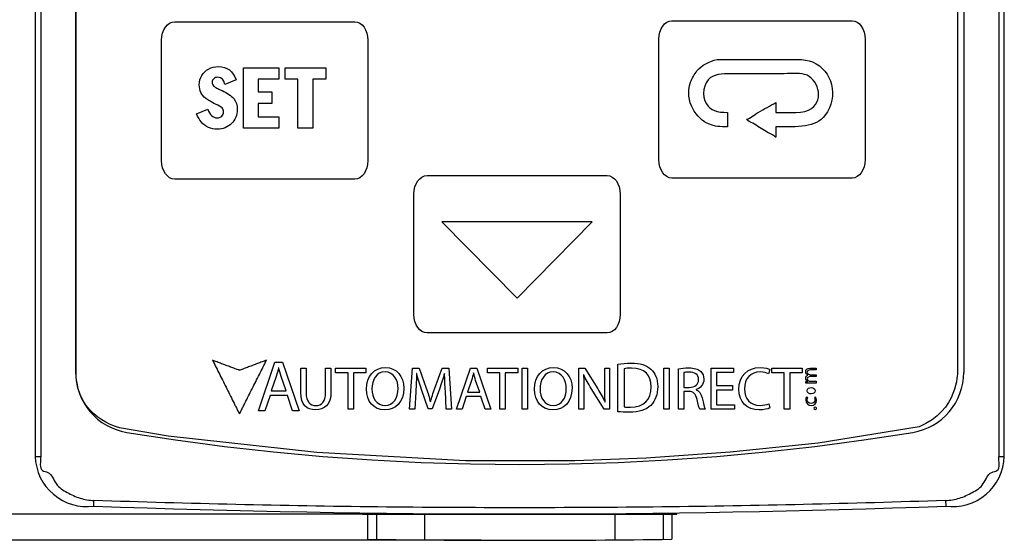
# Model space of a CAD drawing. Header units: inches. Extents: x 513.5 to 524.3, y 504.6 to 513.6.
# Tile 2 of 16: x 514.6 to 516.5, y 504.6 to 505.6. Entities that reach past the tile are written whole.
import ezdxf

# ---------------------------------------------------------------- set-up
doc = ezdxf.new("R2010")
doc.units = ezdxf.units.IN
doc.header["$LTSCALE"] = 8
doc.header["$MEASUREMENT"] = 0
doc.layers.add('Dimensions', color=140, linetype='Continuous')
doc.layers.add('layer 1', color=7, linetype='Continuous')
doc.dimstyles.get("Standard").update_dxf_attribs({"dimtxt": 0.1, "dimasz": 0.1, "dimexe": 0.1, "dimexo": 0.1, "dimgap": 0.05, "dimtad": 0, "dimtih": 1, "dimtoh": 1, "dimzin": 0, "dimdsep": 46, "dimtxsty": 'Standard', "dimcen": 0, "dimclrd": 256, "dimclre": 256, "dimclrt": 256, "dimadec": 0, "dimazin": 0, "dimtfac": 1, "dimtofl": 0, "dimtmove": 0, "dimatfit": 3, "dimfxl": 0, "dimtolj": 1, "dimtzin": 0, "dimarcsym": 0})

# ---------------------------------------------------------------- blocks, each defined once
blk = doc.blocks.new('*D2')
at = {"layer": 'DEFPOINTS', "color": 0}
for p in [(515.5699, 508.4535), (513.6497, 504.5859), (515.5699, 504.5859)]:
    blk.add_point(p, dxfattribs=at)
at = {"layer": 'Dimensions', "lineweight": -2}
for p, q in [((515.4699, 508.4535), (513.5497, 508.4535)), ((513.6497, 508.3535), (513.6497, 506.703)), ((513.6497, 504.6859), (513.6497, 506.3364)), ((515.4699, 504.5859), (513.5497, 504.5859))]:
    blk.add_line(p, q, dxfattribs=at)
at = {"layer": 'Dimensions'}
for points in [[(513.6331, 508.3535), (513.6664, 508.3535), (513.6497, 508.4535)], [(513.6331, 504.6859), (513.6664, 504.6859), (513.6497, 504.5859)]]:
    blk.add_solid(points, dxfattribs=at)
at = {"layer": 'Dimensions', "insert": (513.6497, 506.5197), "char_height": 0.1, "attachment_point": 5}
blk.add_mtext('\\A1;3.87\\P [98.2]', dxfattribs=at)
blk = doc.blocks.new('*D13')
at = {"layer": 'DEFPOINTS', "color": 0}
for p in [(515.5699, 508.4063), (514.2801, 504.6366), (515.5699, 504.6366)]:
    blk.add_point(p, dxfattribs=at)
at = {"layer": 'Dimensions', "lineweight": -2}
for p, q in [((515.4699, 508.4063), (514.1801, 508.4063)), ((514.2801, 508.3063), (514.2801, 506.7215)), ((514.2801, 504.7366), (514.2801, 506.3215)), ((515.4699, 504.6366), (514.1801, 504.6366))]:
    blk.add_line(p, q, dxfattribs=at)
at = {"layer": 'Dimensions'}
for points in [[(514.2634, 508.3063), (514.2968, 508.3063), (514.2801, 508.4063)], [(514.2634, 504.7366), (514.2968, 504.7366), (514.2801, 504.6366)]]:
    blk.add_solid(points, dxfattribs=at)
at = {"layer": 'Dimensions', "char_height": 0.1, "attachment_point": 5}
for s, insert in [('\\A1;3.77', (514.2801, 506.6215)), ('\\A1;[95.8]', (514.2801, 506.4215))]:
    blk.add_mtext(s, dxfattribs=dict(at, insert=insert))

msp = doc.modelspace()

# ---------------------------------------------------------------- linework, layer by layer
at = {"color": 7, "linetype": 'Continuous'}
for p, q in [((514.6003, 508.2901), (514.6003, 504.7492)), ((514.6111, 508.2901), (514.6111, 504.7492)), ((516.4794, 508.2901), (516.4794, 504.7492)), ((516.4902, 504.7492), (516.4902, 508.2901)), ((514.6794, 508.126), (514.6794, 504.9134)), ((516.4111, 508.126), (516.4111, 504.9134)), ((514.6003, 504.7492), (514.6111, 504.7492)), ((516.4794, 504.7492), (516.4902, 504.7492)), ((514.7146, 504.6525), (514.715, 504.6636)), ((516.3756, 504.6636), (516.376, 504.6525)), ((515.2389, 504.6394), (515.2389, 504.6366)), ((515.2389, 504.6366), (515.8517, 504.6366)), ((515.2487, 504.6366), (515.2487, 504.5878)), ((515.2658, 504.6366), (515.2658, 504.5876)), ((515.3595, 504.6366), (515.3595, 504.5867)), ((515.731, 504.6366), (515.731, 504.5867)), ((515.8248, 504.6366), (515.8248, 504.5876)), ((515.8418, 504.6366), (515.8418, 504.5878)), ((515.8517, 504.6366), (515.8517, 504.6394))]:
    msp.add_line(p, q, dxfattribs=at)
for centre, radius, start, end in [((514.798, 504.9134), 0.1186, 180, 260.7038), ((516.2925, 504.9134), 0.1186, 279.2962, 0), ((515.5453, 509.4785), 4.7445, 260.7038, 279.2962), ((514.7012, 504.7526), 0.1009, 181.8951, 277.6207), ((516.3894, 504.7526), 0.1009, 262.3793, 358.1049), ((515.5453, 527.2313), 22.594, 267.89299, 272.10701), ((515.5453, 527.1714), 22.5855, 269.24773, 270.75227)]:
    msp.add_arc(centre, radius, start, end, dxfattribs=at)
for points, start_tangent, end_tangent in [([(514.6111, 504.7492), (514.6146, 504.722), (514.6249, 504.7184), (514.6413, 504.6964), (514.6627, 504.6792), (514.6878, 504.6681), (514.715, 504.6636)], (0, -1), (0.999415, -0.034199)), ([(516.3756, 504.6636), (516.4027, 504.6681), (516.4278, 504.6792), (516.4493, 504.6964), (516.4657, 504.7184), (516.4759, 504.722), (516.4794, 504.7492)], (0.999415, 0.034199), (0, 1)), ([(516.3756, 504.6636), (515.8222, 504.651), (515.2684, 504.651), (514.715, 504.6636)], (-0.999415, -0.034199), (-0.999415, 0.034199))]:
    msp.add_spline(points, degree=3, dxfattribs=dict(at, start_tangent=start_tangent, end_tangent=end_tangent))
at = {"layer": 'layer 1', "color": 7}
for points in [[(514.6794, 504.9134), (514.6794, 504.9134), (514.6804, 508.1292), (514.6804, 508.1292)], [(516.3988, 507.8251), (516.3988, 507.8251), (516.3988, 504.9134), (516.3988, 504.9134)], [(514.8469, 505.5612), (514.8469, 505.5811), (514.8583, 505.5973), (514.8724, 505.5973)], [(514.8724, 505.5973), (514.8724, 505.5973), (515.2236, 505.5973), (515.2236, 505.5973)], [(515.2236, 505.5973), (515.2377, 505.5973), (515.2491, 505.5811), (515.2491, 505.5612)], [(515.8166, 505.5632), (515.8166, 505.5831), (515.828, 505.5993), (515.8421, 505.5993)], [(515.8421, 505.5993), (515.8421, 505.5993), (516.1933, 505.5993), (516.1933, 505.5993)], [(516.1933, 505.5993), (516.2074, 505.5993), (516.2188, 505.5831), (516.2188, 505.5632)], [(514.8469, 505.3264), (514.8469, 505.3264), (514.8469, 505.5612), (514.8469, 505.5612)], [(515.2491, 505.5612), (515.2491, 505.5612), (515.2491, 505.3264), (515.2491, 505.3264)], [(515.8166, 505.3284), (515.8166, 505.3284), (515.8166, 505.5632), (515.8166, 505.5632)], [(516.2188, 505.5632), (516.2188, 505.5632), (516.2188, 505.3284), (516.2188, 505.3284)], [(515.8909, 505.5015), (515.8989, 505.5123), (515.9154, 505.52), (515.9304, 505.5236)], [(516.1164, 505.5188), (516.1546, 505.5026), (516.1683, 505.4521), (516.1405, 505.4147)], [(514.9252, 505.4924), (514.9285, 505.4979), (514.9329, 505.5021), (514.9386, 505.5051)], [(515.0063, 505.3899), (515.0063, 505.3899), (515.0063, 505.5076), (515.0063, 505.5076)], [(515.0063, 505.5076), (515.0063, 505.5076), (515.0758, 505.5076), (515.0758, 505.5076)], [(515.0758, 505.5076), (515.0758, 505.5076), (515.0758, 505.4853), (515.0758, 505.4853)], [(515.0877, 505.4853), (515.0877, 505.4853), (515.0877, 505.5076), (515.0877, 505.5076)], [(515.0877, 505.5076), (515.0877, 505.5076), (515.1669, 505.5076), (515.1669, 505.5076)], [(515.1669, 505.5076), (515.1669, 505.5076), (515.1669, 505.4853), (515.1669, 505.4853)], [(515.8784, 505.4793), (515.8809, 505.487), (515.8862, 505.4952), (515.8909, 505.5015)], [(514.9925, 505.4837), (514.9925, 505.4837), (514.9704, 505.4749), (514.9704, 505.4749)], [(515.0758, 505.4853), (515.0758, 505.4853), (515.035, 505.4853), (515.035, 505.4853)], [(515.035, 505.4853), (515.035, 505.4853), (515.035, 505.4609), (515.035, 505.4609)], [(515.1127, 505.4853), (515.1127, 505.4853), (515.0877, 505.4853), (515.0877, 505.4853)], [(515.1127, 505.3899), (515.1127, 505.3899), (515.1127, 505.4853), (515.1127, 505.4853)], [(515.1669, 505.4853), (515.1669, 505.4853), (515.1415, 505.4853), (515.1415, 505.4853)], [(515.1415, 505.4853), (515.1415, 505.4853), (515.1415, 505.3899), (515.1415, 505.3899)], [(515.9169, 505.488), (515.9044, 505.4788), (515.8986, 505.4526), (515.9092, 505.4369)], [(516.1144, 505.4282), (516.1396, 505.4465), (516.1267, 505.4869), (516.1009, 505.4947)], [(514.9484, 505.4724), (514.9503, 505.4705), (514.9523, 505.469), (514.9544, 505.4679)], [(514.9544, 505.4679), (514.9565, 505.4668), (514.9599, 505.4652), (514.9647, 505.4631)], [(514.9647, 505.4631), (514.9752, 505.4585), (514.9828, 505.4532), (514.9875, 505.4474)], [(515.035, 505.4609), (515.035, 505.4609), (515.0621, 505.4609), (515.0621, 505.4609)], [(515.0621, 505.4609), (515.0621, 505.4609), (515.0621, 505.4378), (515.0621, 505.4378)], [(515.915, 505.3974), (515.8902, 505.4079), (515.8656, 505.4412), (515.8784, 505.4793)], [(514.9333, 505.4476), (514.9288, 505.4512), (514.9255, 505.4551), (514.9235, 505.4594)], [(514.9519, 505.4368), (514.9441, 505.4404), (514.9379, 505.444), (514.9333, 505.4476)], [(514.9151, 505.418), (514.9151, 505.418), (514.9368, 505.4268), (514.9368, 505.4268)], [(514.9648, 505.4293), (514.9628, 505.4312), (514.9585, 505.4337), (514.9519, 505.4368)], [(515.0621, 505.4378), (515.0621, 505.4378), (515.035, 505.4378), (515.035, 505.4378)], [(515.035, 505.4378), (515.035, 505.4378), (515.035, 505.4121), (515.035, 505.4121)], [(515.9092, 505.4369), (515.9172, 505.4249), (515.93, 505.4202), (515.9506, 505.4205)], [(516.0104, 505.4205), (516.0219, 505.4276), (516.0337, 505.433), (516.045, 505.4398)], [(516.045, 505.4398), (516.045, 505.4333), (516.045, 505.4269), (516.045, 505.4205)], [(516.045, 505.4205), (516.0701, 505.4201), (516.1002, 505.4178), (516.1144, 505.4282)], [(514.9245, 505.4016), (514.9205, 505.4061), (514.9174, 505.4116), (514.9151, 505.418)], [(514.9916, 505.4109), (514.9896, 505.4062), (514.9869, 505.4021), (514.9833, 505.3987)], [(515.035, 505.4121), (515.035, 505.4121), (515.0758, 505.4121), (515.0758, 505.4121)], [(515.0758, 505.4121), (515.0758, 505.4121), (515.0758, 505.3899), (515.0758, 505.3899)], [(515.9506, 505.4205), (515.9506, 505.4112), (515.9506, 505.4019), (515.9506, 505.3925)], [(515.9872, 505.407), (515.9959, 505.4092), (516.0034, 505.4162), (516.0104, 505.4205)], [(515.9998, 505.3993), (515.9951, 505.4021), (515.9903, 505.4027), (515.9872, 505.407)], [(516.1405, 505.4147), (516.1223, 505.3903), (516.0877, 505.3921), (516.045, 505.3925)], [(514.9383, 505.3912), (514.9331, 505.3936), (514.9284, 505.397), (514.9245, 505.4016)], [(514.9833, 505.3987), (514.9797, 505.3952), (514.9756, 505.3925), (514.9708, 505.3906)], [(515.0758, 505.3899), (515.0758, 505.3899), (515.0063, 505.3899), (515.0063, 505.3899)], [(515.1415, 505.3899), (515.1415, 505.3899), (515.1127, 505.3899), (515.1127, 505.3899)], [(515.9506, 505.3925), (515.9365, 505.3924), (515.9249, 505.3931), (515.915, 505.3974)], [(516.0258, 505.3829), (516.0174, 505.388), (516.0082, 505.3941), (515.9998, 505.3993)], [(516.045, 505.3925), (516.045, 505.3858), (516.045, 505.379), (516.045, 505.3723)], [(516.0441, 505.3723), (516.0397, 505.3775), (516.0318, 505.3792), (516.0258, 505.3829)], [(516.045, 505.3723), (516.0447, 505.3723), (516.0444, 505.3723), (516.0441, 505.3723)], [(514.8724, 505.2903), (514.8583, 505.2903), (514.8469, 505.3065), (514.8469, 505.3264)], [(515.2491, 505.3264), (515.2491, 505.3065), (515.2377, 505.2903), (515.2236, 505.2903)], [(515.8421, 505.2923), (515.828, 505.2923), (515.8166, 505.3085), (515.8166, 505.3284)], [(516.2188, 505.3284), (516.2188, 505.3085), (516.2074, 505.2923), (516.1933, 505.2923)], [(515.2236, 505.2903), (515.2236, 505.2903), (514.8724, 505.2903), (514.8724, 505.2903)], [(515.3389, 505.2612), (515.3389, 505.2811), (515.3504, 505.2973), (515.3645, 505.2973)], [(515.3645, 505.2973), (515.3645, 505.2973), (515.7157, 505.2973), (515.7157, 505.2973)], [(515.7157, 505.2973), (515.7298, 505.2973), (515.7412, 505.2811), (515.7412, 505.2612)], [(516.1933, 505.2923), (516.1933, 505.2923), (515.8421, 505.2923), (515.8421, 505.2923)], [(515.3389, 505.0265), (515.3389, 505.0265), (515.3389, 505.2612), (515.3389, 505.2612)], [(515.7412, 505.2612), (515.7412, 505.2612), (515.7412, 505.0265), (515.7412, 505.0265)], [(515.6867, 505.2071), (515.6867, 505.2071), (515.3934, 505.2071), (515.3934, 505.2071)], [(515.3934, 505.2071), (515.3934, 505.2071), (515.5401, 505.058), (515.5401, 505.058)], [(515.5401, 505.058), (515.5401, 505.058), (515.6867, 505.2071), (515.6867, 505.2071)], [(515.3645, 504.9904), (515.3504, 504.9904), (515.3389, 505.0065), (515.3389, 505.0265)], [(515.7412, 505.0265), (515.7412, 505.0065), (515.7298, 504.9904), (515.7157, 504.9904)], [(515.7157, 504.9904), (515.7157, 504.9904), (515.3645, 504.9904), (515.3645, 504.9904)], [(514.9551, 504.9337), (514.9522, 504.9347), (514.9493, 504.9359), (514.9463, 504.937)], [(514.9463, 504.937), (514.9487, 504.9323), (514.951, 504.9277), (514.9533, 504.923)], [(514.9639, 504.9304), (514.961, 504.9315), (514.958, 504.9326), (514.9551, 504.9337)], [(514.9726, 504.9271), (514.9697, 504.9282), (514.9668, 504.9293), (514.9639, 504.9304)], [(514.9814, 504.9238), (514.9785, 504.9249), (514.9756, 504.926), (514.9726, 504.9271)], [(514.9901, 504.9205), (514.9872, 504.9217), (514.9843, 504.9227), (514.9814, 504.9238)], [(515.0164, 504.924), (515.0135, 504.923), (515.0106, 504.9218), (515.0077, 504.9207)], [(515.0252, 504.9273), (515.0223, 504.9262), (515.0193, 504.9251), (515.0164, 504.924)], [(515.0339, 504.9306), (515.031, 504.9295), (515.0281, 504.9284), (515.0252, 504.9273)], [(515.0427, 504.9339), (515.0398, 504.9328), (515.0369, 504.9318), (515.0339, 504.9306)], [(515.0356, 504.8381), (515.0356, 504.8381), (515.068, 504.9335), (515.068, 504.9335)], [(515.0375, 504.9093), (515.0398, 504.9139), (515.0421, 504.9186), (515.0444, 504.9232)], [(515.0515, 504.9372), (515.0486, 504.9361), (515.0456, 504.935), (515.0427, 504.9339)], [(515.0444, 504.9232), (515.0468, 504.9279), (515.0492, 504.9325), (515.0515, 504.9372)], [(515.068, 504.9335), (515.068, 504.9335), (515.0829, 504.9335), (515.0829, 504.9335)], [(515.0829, 504.9335), (515.0829, 504.9335), (515.1154, 504.8381), (515.1154, 504.8381)], [(515.7368, 504.8367), (515.7368, 504.8367), (515.7368, 504.9295), (515.7368, 504.9295)], [(514.7647, 504.8054), (514.7647, 504.8054), (514.6813, 504.8244), (514.6794, 504.9134)], [(514.9533, 504.923), (514.9556, 504.9184), (514.958, 504.9137), (514.9603, 504.909)], [(514.9603, 504.909), (514.9626, 504.9044), (514.9649, 504.8997), (514.9673, 504.8951)], [(514.9987, 504.9174), (514.9958, 504.9184), (514.993, 504.9195), (514.9901, 504.9205)], [(514.9989, 504.9175), (514.9988, 504.9174), (514.9988, 504.9174), (514.9987, 504.9174)], [(515.0077, 504.9207), (515.0047, 504.9197), (515.0018, 504.9185), (514.9989, 504.9175)], [(515.0304, 504.8953), (515.0327, 504.9), (515.0351, 504.9046), (515.0375, 504.9093)], [(515.0702, 504.9053), (515.0702, 504.9053), (515.0608, 504.8777), (515.0608, 504.8777)], [(515.0749, 504.9226), (515.0736, 504.9171), (515.072, 504.9111), (515.0702, 504.9053)], [(515.0753, 504.9226), (515.0753, 504.9226), (515.0749, 504.9226), (515.0749, 504.9226)], [(515.0801, 504.9052), (515.0781, 504.9114), (515.0767, 504.9171), (515.0753, 504.9226)], [(515.0896, 504.8777), (515.0896, 504.8777), (515.0801, 504.9052), (515.0801, 504.9052)], [(515.1182, 504.8744), (515.1182, 504.8744), (515.1182, 504.9215), (515.1182, 504.9215)], [(515.1182, 504.9215), (515.1182, 504.9215), (515.1287, 504.9215), (515.1287, 504.9215)], [(515.1287, 504.9215), (515.1287, 504.9215), (515.1287, 504.8741), (515.1287, 504.8741)], [(515.1668, 504.8741), (515.1668, 504.8741), (515.1668, 504.9215), (515.1668, 504.9215)], [(515.1668, 504.9215), (515.1668, 504.9215), (515.1772, 504.9215), (515.1772, 504.9215)], [(515.1772, 504.9215), (515.1772, 504.9215), (515.1772, 504.8748), (515.1772, 504.8748)], [(515.186, 504.9127), (515.186, 504.9127), (515.186, 504.9215), (515.186, 504.9215)], [(515.186, 504.9215), (515.186, 504.9215), (515.2452, 504.9215), (515.2452, 504.9215)], [(515.2104, 504.9127), (515.2104, 504.9127), (515.186, 504.9127), (515.186, 504.9127)], [(515.2104, 504.8415), (515.2104, 504.8415), (515.2104, 504.9127), (515.2104, 504.9127)], [(515.2452, 504.9127), (515.2452, 504.9127), (515.2208, 504.9127), (515.2208, 504.9127)], [(515.2208, 504.9127), (515.2208, 504.9127), (515.2208, 504.8415), (515.2208, 504.8415)], [(515.2452, 504.9215), (515.2452, 504.9215), (515.2452, 504.9127), (515.2452, 504.9127)], [(515.3305, 504.8415), (515.3305, 504.8415), (515.3361, 504.9215), (515.3361, 504.9215)], [(515.3361, 504.9215), (515.3361, 504.9215), (515.3493, 504.9215), (515.3493, 504.9215)], [(515.3441, 504.9112), (515.3439, 504.9012), (515.3433, 504.8879), (515.3425, 504.8758)], [(515.3443, 504.9112), (515.3443, 504.9112), (515.3441, 504.9112), (515.3441, 504.9112)], [(515.3535, 504.8801), (515.3497, 504.8915), (515.3466, 504.9017), (515.3443, 504.9112)], [(515.3493, 504.9215), (515.3493, 504.9215), (515.363, 504.8828), (515.363, 504.8828)], [(515.3798, 504.8828), (515.3798, 504.8828), (515.3941, 504.9215), (515.3941, 504.9215)], [(515.3986, 504.9112), (515.3957, 504.9019), (515.3925, 504.8918), (515.3885, 504.8808)], [(515.3941, 504.9215), (515.3941, 504.9215), (515.4072, 504.9215), (515.4072, 504.9215)], [(515.3988, 504.9112), (515.3988, 504.9112), (515.3986, 504.9112), (515.3986, 504.9112)], [(515.4002, 504.8767), (515.3995, 504.8878), (515.3988, 504.9014), (515.3988, 504.9112)], [(515.4072, 504.9215), (515.4072, 504.9215), (515.4122, 504.8415), (515.4122, 504.8415)], [(515.4221, 504.8415), (515.4221, 504.8415), (515.4492, 504.9215), (515.4492, 504.9215)], [(515.4492, 504.9215), (515.4492, 504.9215), (515.4617, 504.9215), (515.4617, 504.9215)], [(515.455, 504.9124), (515.4539, 504.9078), (515.4526, 504.9028), (515.4511, 504.8979)], [(515.4553, 504.9124), (515.4553, 504.9124), (515.455, 504.9124), (515.455, 504.9124)], [(515.4593, 504.8978), (515.4577, 504.903), (515.4565, 504.9078), (515.4553, 504.9124)], [(515.4617, 504.9215), (515.4617, 504.9215), (515.489, 504.8415), (515.489, 504.8415)], [(515.4823, 504.9127), (515.4823, 504.9127), (515.4823, 504.9215), (515.4823, 504.9215)], [(515.4823, 504.9215), (515.4823, 504.9215), (515.5415, 504.9215), (515.5415, 504.9215)], [(515.5066, 504.9127), (515.5066, 504.9127), (515.4823, 504.9127), (515.4823, 504.9127)], [(515.5066, 504.8415), (515.5066, 504.8415), (515.5066, 504.9127), (515.5066, 504.9127)], [(515.5415, 504.9127), (515.5415, 504.9127), (515.517, 504.9127), (515.517, 504.9127)], [(515.517, 504.9127), (515.517, 504.9127), (515.517, 504.8415), (515.517, 504.8415)], [(515.5415, 504.9215), (515.5415, 504.9215), (515.5415, 504.9127), (515.5415, 504.9127)], [(515.5503, 504.8415), (515.5503, 504.8415), (515.5503, 504.9215), (515.5503, 504.9215)], [(515.5503, 504.9215), (515.5503, 504.9215), (515.5607, 504.9215), (515.5607, 504.9215)], [(515.5607, 504.9215), (515.5607, 504.9215), (515.5607, 504.8415), (515.5607, 504.8415)], [(515.6605, 504.8415), (515.6605, 504.8415), (515.6605, 504.9215), (515.6605, 504.9215)], [(515.6605, 504.9215), (515.6605, 504.9215), (515.672, 504.9215), (515.672, 504.9215)], [(515.67, 504.9088), (515.67, 504.9088), (515.6696, 504.9087), (515.6696, 504.9087)], [(515.6696, 504.9087), (515.6702, 504.8986), (515.6703, 504.889), (515.6703, 504.8757)], [(515.6848, 504.8821), (515.6792, 504.891), (515.6738, 504.9002), (515.67, 504.9088)], [(515.672, 504.9215), (515.672, 504.9215), (515.6975, 504.8811), (515.6975, 504.8811)], [(515.7109, 504.8879), (515.7109, 504.8879), (515.7109, 504.9215), (515.7109, 504.9215)], [(515.7109, 504.9215), (515.7109, 504.9215), (515.7206, 504.9215), (515.7206, 504.9215)], [(515.7206, 504.9215), (515.7206, 504.9215), (515.7206, 504.8415), (515.7206, 504.8415)], [(515.7491, 504.9205), (515.7491, 504.9205), (515.7491, 504.8459), (515.7491, 504.8459)], [(515.8265, 504.8415), (515.8265, 504.8415), (515.8265, 504.9215), (515.8265, 504.9215)], [(515.8265, 504.9215), (515.8265, 504.9215), (515.8369, 504.9215), (515.8369, 504.9215)], [(515.8369, 504.9215), (515.8369, 504.9215), (515.8369, 504.8415), (515.8369, 504.8415)], [(515.8549, 504.8415), (515.8549, 504.8415), (515.8549, 504.9203), (515.8549, 504.9203)], [(515.8653, 504.9131), (515.8653, 504.9131), (515.8653, 504.884), (515.8653, 504.884)], [(515.9187, 504.8415), (515.9187, 504.8415), (515.9187, 504.9215), (515.9187, 504.9215)], [(515.9187, 504.9215), (515.9187, 504.9215), (515.962, 504.9215), (515.962, 504.9215)], [(515.962, 504.9129), (515.962, 504.9129), (515.9291, 504.9129), (515.9291, 504.9129)], [(515.9291, 504.9129), (515.9291, 504.9129), (515.9291, 504.8876), (515.9291, 504.8876)], [(515.962, 504.9215), (515.962, 504.9215), (515.962, 504.9129), (515.962, 504.9129)], [(516.0333, 504.9193), (516.0333, 504.9193), (516.0306, 504.9108), (516.0306, 504.9108)], [(516.0369, 504.9127), (516.0369, 504.9127), (516.0369, 504.9215), (516.0369, 504.9215)], [(516.0369, 504.9215), (516.0369, 504.9215), (516.0962, 504.9215), (516.0962, 504.9215)], [(516.0612, 504.9127), (516.0612, 504.9127), (516.0369, 504.9127), (516.0369, 504.9127)], [(516.0612, 504.8415), (516.0612, 504.8415), (516.0612, 504.9127), (516.0612, 504.9127)], [(516.0962, 504.9127), (516.0962, 504.9127), (516.0717, 504.9127), (516.0717, 504.9127)], [(516.0717, 504.9127), (516.0717, 504.9127), (516.0717, 504.8415), (516.0717, 504.8415)], [(516.0962, 504.9215), (516.0962, 504.9215), (516.0962, 504.9127), (516.0962, 504.9127)], [(516.1071, 504.9082), (516.106, 504.9088), (516.1051, 504.9097), (516.1045, 504.9105)], [(516.1071, 504.9081), (516.1071, 504.9081), (516.1071, 504.9082), (516.1071, 504.9082)], [(516.1094, 504.9092), (516.1099, 504.909), (516.1106, 504.9089), (516.1112, 504.9089)], [(516.1112, 504.9089), (516.1112, 504.9089), (516.1235, 504.9089), (516.1235, 504.9089)], [(516.1235, 504.9053), (516.1235, 504.9053), (516.1116, 504.9053), (516.1116, 504.9053)], [(516.1118, 504.9218), (516.1118, 504.9218), (516.1235, 504.9218), (516.1235, 504.9218)], [(516.1235, 504.9181), (516.1235, 504.9181), (516.1122, 504.9181), (516.1122, 504.9181)], [(516.1235, 504.9218), (516.1235, 504.9218), (516.1235, 504.9181), (516.1235, 504.9181)], [(516.1235, 504.9089), (516.1235, 504.9089), (516.1235, 504.9053), (516.1235, 504.9053)], [(516.3988, 504.9134), (516.3988, 504.9134), (516.4007, 504.8386), (516.324, 504.8073)], [(514.9673, 504.8951), (514.9696, 504.8905), (514.9719, 504.8858), (514.9742, 504.8812)], [(515.0234, 504.8814), (515.0257, 504.8861), (515.028, 504.8907), (515.0304, 504.8953)], [(515.4511, 504.8979), (515.4511, 504.8979), (515.4432, 504.8748), (515.4432, 504.8748)], [(515.4673, 504.8748), (515.4673, 504.8748), (515.4593, 504.8978), (515.4593, 504.8978)], [(515.7121, 504.8552), (515.7111, 504.8658), (515.7109, 504.8756), (515.7109, 504.8879)], [(515.7614, 504.8453), (515.7874, 504.8452), (515.8015, 504.8599), (515.8015, 504.8854)], [(515.9291, 504.8876), (515.9291, 504.8876), (515.9601, 504.8876), (515.9601, 504.8876)], [(515.9601, 504.8876), (515.9601, 504.8876), (515.9601, 504.879), (515.9601, 504.879)], [(516.1035, 504.8955), (516.1035, 504.8955), (516.1068, 504.8957), (516.1068, 504.8957)], [(516.1035, 504.8923), (516.1035, 504.8923), (516.1035, 504.8955), (516.1035, 504.8955)], [(516.109, 504.8924), (516.1068, 504.8924), (516.1052, 504.8924), (516.1035, 504.8923)], [(516.1068, 504.8957), (516.1068, 504.8957), (516.1068, 504.8958), (516.1068, 504.8958)], [(516.1235, 504.8924), (516.1235, 504.8924), (516.109, 504.8924), (516.109, 504.8924)], [(516.1097, 504.8964), (516.1103, 504.8962), (516.1109, 504.8961), (516.1115, 504.8961)], [(516.1115, 504.8961), (516.1115, 504.8961), (516.1235, 504.8961), (516.1235, 504.8961)], [(516.1235, 504.8961), (516.1235, 504.8961), (516.1235, 504.8924), (516.1235, 504.8924)], [(514.9742, 504.8812), (514.9766, 504.8765), (514.9789, 504.8718), (514.9812, 504.8672)], [(514.9812, 504.8672), (514.9836, 504.8625), (514.9859, 504.8579), (514.9882, 504.8532)], [(515.0094, 504.8535), (515.0117, 504.8581), (515.014, 504.8628), (515.0164, 504.8675)], [(515.0164, 504.8675), (515.0187, 504.8721), (515.0211, 504.8767), (515.0234, 504.8814)], [(515.0583, 504.8681), (515.0583, 504.8681), (515.0484, 504.8381), (515.0484, 504.8381)], [(515.0921, 504.8681), (515.0921, 504.8681), (515.0583, 504.8681), (515.0583, 504.8681)], [(515.0608, 504.8777), (515.0608, 504.8777), (515.0896, 504.8777), (515.0896, 504.8777)], [(515.1023, 504.8381), (515.1023, 504.8381), (515.0921, 504.8681), (515.0921, 504.8681)], [(515.3425, 504.8758), (515.3425, 504.8758), (515.3404, 504.8415), (515.3404, 504.8415)], [(515.3665, 504.842), (515.3665, 504.842), (515.3535, 504.8801), (515.3535, 504.8801)], [(515.363, 504.8828), (515.3663, 504.873), (515.3689, 504.8642), (515.371, 504.8559)], [(515.3713, 504.8559), (515.3734, 504.864), (515.3763, 504.8728), (515.3798, 504.8828)], [(515.3885, 504.8808), (515.3885, 504.8808), (515.3744, 504.842), (515.3744, 504.842)], [(515.402, 504.8415), (515.402, 504.8415), (515.4002, 504.8767), (515.4002, 504.8767)], [(515.4411, 504.8667), (515.4411, 504.8667), (515.4328, 504.8415), (515.4328, 504.8415)], [(515.4695, 504.8667), (515.4695, 504.8667), (515.4411, 504.8667), (515.4411, 504.8667)], [(515.4432, 504.8748), (515.4432, 504.8748), (515.4673, 504.8748), (515.4673, 504.8748)], [(515.478, 504.8415), (515.478, 504.8415), (515.4695, 504.8667), (515.4695, 504.8667)], [(515.6703, 504.8757), (515.6703, 504.8757), (515.6703, 504.8415), (515.6703, 504.8415)], [(515.7102, 504.8415), (515.7102, 504.8415), (515.6848, 504.8821), (515.6848, 504.8821)], [(515.6975, 504.8811), (515.7033, 504.8717), (515.708, 504.8634), (515.7117, 504.8551)], [(515.8653, 504.884), (515.8653, 504.884), (515.8758, 504.884), (515.8758, 504.884)], [(515.8751, 504.8762), (515.8751, 504.8762), (515.8653, 504.8762), (515.8653, 504.8762)], [(515.8653, 504.8762), (515.8653, 504.8762), (515.8653, 504.8415), (515.8653, 504.8415)], [(515.8912, 504.8606), (515.8887, 504.8717), (515.8844, 504.8758), (515.8751, 504.8762)], [(515.8893, 504.88), (515.8893, 504.88), (515.8893, 504.8796), (515.8893, 504.8796)], [(515.8893, 504.8796), (515.8953, 504.8775), (515.899, 504.8718), (515.901, 504.8635)], [(515.9601, 504.879), (515.9601, 504.879), (515.9291, 504.879), (515.9291, 504.879)], [(515.9291, 504.879), (515.9291, 504.879), (515.9291, 504.8502), (515.9291, 504.8502)], [(516.1213, 504.8777), (516.1213, 504.8777), (516.1213, 504.8776), (516.1213, 504.8776)], [(516.124, 504.8775), (516.124, 504.8775), (516.124, 504.8775), (516.124, 504.8775)], [(516.124, 504.8775), (516.124, 504.8775), (516.124, 504.8775), (516.124, 504.8775)], [(514.9882, 504.8532), (514.9888, 504.8521), (514.9893, 504.8509), (514.99, 504.8497)], [(514.99, 504.8497), (514.9905, 504.8486), (514.9911, 504.8474), (514.9918, 504.8462)], [(515.004, 504.843), (515.0046, 504.8441), (515.0052, 504.8453), (515.0058, 504.8465)], [(515.0058, 504.8465), (515.0064, 504.8476), (515.0069, 504.8488), (515.0076, 504.85)], [(515.0076, 504.85), (515.0082, 504.8511), (515.0087, 504.8523), (515.0094, 504.8535)], [(515.2825, 504.8487), (515.2825, 504.8487), (515.2826, 504.8487), (515.2826, 504.8487)], [(515.371, 504.8559), (515.371, 504.8559), (515.3713, 504.8559), (515.3713, 504.8559)], [(515.6104, 504.8487), (515.6104, 504.8487), (515.6105, 504.8487), (515.6105, 504.8487)], [(515.7117, 504.8551), (515.7117, 504.8551), (515.7121, 504.8552), (515.7121, 504.8552)], [(515.8964, 504.8415), (515.8951, 504.8438), (515.8933, 504.8507), (515.8912, 504.8606)], [(515.901, 504.8635), (515.9036, 504.8523), (515.9055, 504.8446), (515.9071, 504.8415)], [(515.9291, 504.8502), (515.9291, 504.8502), (515.9638, 504.8502), (515.9638, 504.8502)], [(515.9638, 504.8502), (515.9638, 504.8502), (515.9638, 504.8415), (515.9638, 504.8415)], [(516.031, 504.8523), (516.031, 504.8523), (516.033, 504.844), (516.033, 504.844)], [(516.1069, 504.8643), (516.1069, 504.8643), (516.1042, 504.8652), (516.1042, 504.8652)], [(516.1228, 504.8651), (516.1228, 504.8651), (516.1201, 504.8644), (516.1201, 504.8644)], [(514.9918, 504.8462), (514.9923, 504.845), (514.9929, 504.8439), (514.9935, 504.8427)], [(514.9935, 504.8427), (514.9941, 504.8415), (514.9947, 504.8403), (514.9952, 504.8392)], [(514.9952, 504.8392), (514.9958, 504.838), (514.9964, 504.8368), (514.997, 504.8357)], [(514.997, 504.8357), (514.9976, 504.8345), (514.9981, 504.8334), (514.9987, 504.8323)], [(514.9987, 504.8323), (514.9987, 504.8324), (514.9987, 504.8324), (514.9988, 504.8324)], [(514.9988, 504.8324), (514.9993, 504.8336), (514.9999, 504.8348), (515.0005, 504.8359)], [(515.0005, 504.8359), (515.0011, 504.8371), (515.0017, 504.8383), (515.0023, 504.8394)], [(515.0023, 504.8394), (515.0029, 504.8406), (515.0034, 504.8418), (515.004, 504.843)], [(515.0484, 504.8381), (515.0484, 504.8381), (515.0356, 504.8381), (515.0356, 504.8381)], [(515.1154, 504.8381), (515.1154, 504.8381), (515.1023, 504.8381), (515.1023, 504.8381)], [(515.2208, 504.8415), (515.2208, 504.8415), (515.2104, 504.8415), (515.2104, 504.8415)], [(515.2823, 504.8403), (515.2823, 504.8403), (515.2821, 504.8403), (515.2821, 504.8403)], [(515.3404, 504.8415), (515.3404, 504.8415), (515.3305, 504.8415), (515.3305, 504.8415)], [(515.3744, 504.842), (515.3744, 504.842), (515.3665, 504.842), (515.3665, 504.842)], [(515.4122, 504.8415), (515.4122, 504.8415), (515.402, 504.8415), (515.402, 504.8415)], [(515.4328, 504.8415), (515.4328, 504.8415), (515.4221, 504.8415), (515.4221, 504.8415)], [(515.489, 504.8415), (515.489, 504.8415), (515.478, 504.8415), (515.478, 504.8415)], [(515.517, 504.8415), (515.517, 504.8415), (515.5066, 504.8415), (515.5066, 504.8415)], [(515.5607, 504.8415), (515.5607, 504.8415), (515.5503, 504.8415), (515.5503, 504.8415)], [(515.6101, 504.8403), (515.6101, 504.8403), (515.61, 504.8403), (515.61, 504.8403)], [(515.6703, 504.8415), (515.6703, 504.8415), (515.6605, 504.8415), (515.6605, 504.8415)], [(515.7206, 504.8415), (515.7206, 504.8415), (515.7102, 504.8415), (515.7102, 504.8415)], [(515.7491, 504.8459), (515.7522, 504.8453), (515.7566, 504.8453), (515.7614, 504.8453)], [(515.8369, 504.8415), (515.8369, 504.8415), (515.8265, 504.8415), (515.8265, 504.8415)], [(515.8653, 504.8415), (515.8653, 504.8415), (515.8549, 504.8415), (515.8549, 504.8415)], [(515.9071, 504.8415), (515.9071, 504.8415), (515.8964, 504.8415), (515.8964, 504.8415)], [(515.9638, 504.8415), (515.9638, 504.8415), (515.9187, 504.8415), (515.9187, 504.8415)], [(516.0717, 504.8415), (516.0717, 504.8415), (516.0612, 504.8415), (516.0612, 504.8415)], [(516.124, 504.8432), (516.124, 504.8432), (516.124, 504.8433), (516.124, 504.8433)], [(514.8594, 504.7893), (514.8594, 504.7893), (514.7647, 504.8054), (514.7647, 504.8054)], [(515.1493, 504.7572), (515.1493, 504.7572), (514.8594, 504.7893), (514.8594, 504.7893)], [(516.324, 504.8073), (516.324, 504.8073), (516.127, 504.7751), (516.127, 504.7751)], [(516.127, 504.7751), (516.127, 504.7751), (515.9555, 504.7581), (515.9555, 504.7581)], [(515.4392, 504.741), (515.4392, 504.741), (515.1493, 504.7572), (515.1493, 504.7572)], [(515.9555, 504.7581), (515.9555, 504.7581), (515.7916, 504.7458), (515.7916, 504.7458)], [(515.6524, 504.741), (515.6524, 504.741), (515.4392, 504.741), (515.4392, 504.741)], [(515.7916, 504.7458), (515.7916, 504.7458), (515.6524, 504.741), (515.6524, 504.741)]]:
    msp.add_open_spline(points, degree=3, dxfattribs=at)
for points, knots in [([(515.9304, 505.5236), (515.9705, 505.5236), (516.0107, 505.5236), (516.0509, 505.5236), (516.0509, 505.5236), (516.0737, 505.5236), (516.1001, 505.5257), (516.1164, 505.5188)], [0.83333333, 0.83333333, 0.83333333, 0.83333333, 0.875, 0.875, 0.875, 0.875, 0.91666667, 0.91666667, 0.91666667, 0.91666667]), ([(514.9386, 505.5051), (514.9442, 505.5082), (514.9506, 505.5097), (514.9576, 505.5097), (514.9576, 505.5097), (514.9745, 505.5097), (514.9861, 505.5011), (514.9925, 505.4837)], [0.37931034, 0.37931034, 0.37931034, 0.37931034, 0.4137931, 0.4137931, 0.4137931, 0.4137931, 0.44827586, 0.44827586, 0.44827586, 0.44827586]), ([(514.9235, 505.4594), (514.9214, 505.4636), (514.9204, 505.4686), (514.9204, 505.4743), (514.9204, 505.4743), (514.9204, 505.481), (514.922, 505.487), (514.9252, 505.4924)], [0.27586207, 0.27586207, 0.27586207, 0.27586207, 0.31034483, 0.31034483, 0.31034483, 0.31034483, 0.34482759, 0.34482759, 0.34482759, 0.34482759]), ([(514.9486, 505.4862), (514.9465, 505.4843), (514.9455, 505.482), (514.9455, 505.4792), (514.9455, 505.4792), (514.9455, 505.4766), (514.9464, 505.4744), (514.9484, 505.4724)], [0.55172414, 0.55172414, 0.55172414, 0.55172414, 0.5862069, 0.5862069, 0.5862069, 0.5862069, 0.62068966, 0.62068966, 0.62068966, 0.62068966]), ([(514.9704, 505.4749), (514.9684, 505.4843), (514.9638, 505.489), (514.9564, 505.489), (514.9564, 505.489), (514.9533, 505.489), (514.9507, 505.4881), (514.9486, 505.4862)], [0.48275862, 0.48275862, 0.48275862, 0.48275862, 0.51724138, 0.51724138, 0.51724138, 0.51724138, 0.55172414, 0.55172414, 0.55172414, 0.55172414]), ([(516.1009, 505.4947), (516.0889, 505.4984), (516.0697, 505.4957), (516.0557, 505.4957), (516.0557, 505.4957), (516.0258, 505.4957), (515.9959, 505.4957), (515.966, 505.4957), (515.966, 505.4957), (515.9455, 505.4957), (515.9284, 505.4963), (515.9169, 505.488)], [0.4166667, 0.4166667, 0.4166667, 0.4166667, 0.4583333, 0.4583333, 0.4583333, 0.4583333, 0.5, 0.5, 0.5, 0.5, 0.5416667, 0.5416667, 0.5416667, 0.5416667]), ([(514.9875, 505.4474), (514.9922, 505.4415), (514.9945, 505.4344), (514.9945, 505.4259), (514.9945, 505.4259), (514.9945, 505.4206), (514.9935, 505.4156), (514.9916, 505.4109)], [0.72413793, 0.72413793, 0.72413793, 0.72413793, 0.75862069, 0.75862069, 0.75862069, 0.75862069, 0.79310345, 0.79310345, 0.79310345, 0.79310345]), ([(514.9368, 505.4268), (514.941, 505.4156), (514.9471, 505.4099), (514.9549, 505.4099), (514.9549, 505.4099), (514.9586, 505.4099), (514.9617, 505.411), (514.9642, 505.4132)], [0.03448276, 0.03448276, 0.03448276, 0.03448276, 0.06896552, 0.06896552, 0.06896552, 0.06896552, 0.10344828, 0.10344828, 0.10344828, 0.10344828]), ([(514.9642, 505.4132), (514.9667, 505.4154), (514.9679, 505.4181), (514.9679, 505.4214), (514.9679, 505.4214), (514.9679, 505.4246), (514.9669, 505.4273), (514.9648, 505.4293)], [0.10344828, 0.10344828, 0.10344828, 0.10344828, 0.13793103, 0.13793103, 0.13793103, 0.13793103, 0.17241379, 0.17241379, 0.17241379, 0.17241379]), ([(514.9708, 505.3906), (514.9661, 505.3887), (514.961, 505.3877), (514.9555, 505.3877), (514.9555, 505.3877), (514.9493, 505.3877), (514.9436, 505.3889), (514.9383, 505.3912)], [0.86206897, 0.86206897, 0.86206897, 0.86206897, 0.89655172, 0.89655172, 0.89655172, 0.89655172, 0.93103448, 0.93103448, 0.93103448, 0.93103448]), ([(515.7368, 504.9295), (515.7443, 504.9306), (515.7531, 504.9315), (515.7628, 504.9315), (515.7628, 504.9315), (515.7803, 504.9315), (515.7927, 504.9275), (515.801, 504.9198)], [0, 0, 0, 0, 0.125, 0.125, 0.125, 0.125, 0.25, 0.25, 0.25, 0.25]), ([(515.2821, 504.8403), (515.2609, 504.8403), (515.2462, 504.8566), (515.2462, 504.8808), (515.2462, 504.8808), (515.2462, 504.9062), (515.2619, 504.9228), (515.2832, 504.9228), (515.2832, 504.9228), (515.3052, 504.9228), (515.3193, 504.9061), (515.3193, 504.8824), (515.3193, 504.8824), (515.3193, 504.8549), (515.3026, 504.8403), (515.2823, 504.8403)], [0, 0, 0, 0, 0.1666667, 0.1666667, 0.1666667, 0.1666667, 0.3333333, 0.3333333, 0.3333333, 0.3333333, 0.5, 0.5, 0.5, 0.5, 0.6666667, 0.6666667, 0.6666667, 0.6666667]), ([(515.2826, 504.8487), (515.299, 504.8487), (515.3082, 504.8637), (515.3082, 504.8818), (515.3082, 504.8818), (515.3082, 504.8978), (515.2999, 504.9144), (515.2827, 504.9144), (515.2827, 504.9144), (515.2655, 504.9144), (515.2569, 504.8984), (515.2569, 504.8811), (515.2569, 504.8811), (515.2569, 504.8642), (515.2663, 504.8487), (515.2825, 504.8487)], [0, 0, 0, 0, 0.2, 0.2, 0.2, 0.2, 0.4, 0.4, 0.4, 0.4, 0.6, 0.6, 0.6, 0.6, 0.8, 0.8, 0.8, 0.8]), ([(515.61, 504.8403), (515.5887, 504.8403), (515.574, 504.8566), (515.574, 504.8808), (515.574, 504.8808), (515.574, 504.9062), (515.5897, 504.9228), (515.6111, 504.9228), (515.6111, 504.9228), (515.633, 504.9228), (515.6472, 504.9061), (515.6472, 504.8824), (515.6472, 504.8824), (515.6472, 504.8549), (515.6304, 504.8403), (515.6101, 504.8403)], [0, 0, 0, 0, 0.1666667, 0.1666667, 0.1666667, 0.1666667, 0.3333333, 0.3333333, 0.3333333, 0.3333333, 0.5, 0.5, 0.5, 0.5, 0.6666667, 0.6666667, 0.6666667, 0.6666667]), ([(515.6105, 504.8487), (515.6268, 504.8487), (515.6361, 504.8637), (515.6361, 504.8818), (515.6361, 504.8818), (515.6361, 504.8978), (515.6278, 504.9144), (515.6106, 504.9144), (515.6106, 504.9144), (515.5934, 504.9144), (515.5849, 504.8984), (515.5849, 504.8811), (515.5849, 504.8811), (515.5849, 504.8642), (515.5941, 504.8487), (515.6104, 504.8487)], [0, 0, 0, 0, 0.2, 0.2, 0.2, 0.2, 0.4, 0.4, 0.4, 0.4, 0.6, 0.6, 0.6, 0.6, 0.8, 0.8, 0.8, 0.8]), ([(515.8015, 504.8854), (515.8017, 504.9079), (515.7891, 504.9218), (515.7633, 504.9218), (515.7633, 504.9218), (515.757, 504.9218), (515.7523, 504.9212), (515.7491, 504.9205)], [0.4, 0.4, 0.4, 0.4, 0.6, 0.6, 0.6, 0.6, 0.8, 0.8, 0.8, 0.8]), ([(515.801, 504.9198), (515.8095, 504.9121), (515.8144, 504.9011), (515.8144, 504.8858), (515.8144, 504.8858), (515.8144, 504.8704), (515.8095, 504.8578), (515.8009, 504.8491)], [0.25, 0.25, 0.25, 0.25, 0.375, 0.375, 0.375, 0.375, 0.5, 0.5, 0.5, 0.5]), ([(515.8549, 504.9203), (515.8602, 504.9214), (515.8677, 504.9221), (515.8747, 504.9221), (515.8747, 504.9221), (515.8858, 504.9221), (515.893, 504.9199), (515.898, 504.9155)], [0, 0, 0, 0, 0.0666667, 0.0666667, 0.0666667, 0.0666667, 0.1333333, 0.1333333, 0.1333333, 0.1333333]), ([(515.8758, 504.884), (515.8869, 504.884), (515.8939, 504.8901), (515.8939, 504.8992), (515.8939, 504.8992), (515.8939, 504.9095), (515.8864, 504.914), (515.8755, 504.914), (515.8755, 504.914), (515.8705, 504.914), (515.8671, 504.9135), (515.8653, 504.9131)], [0.2, 0.2, 0.2, 0.2, 0.4, 0.4, 0.4, 0.4, 0.6, 0.6, 0.6, 0.6, 0.8, 0.8, 0.8, 0.8]), ([(515.898, 504.9155), (515.902, 504.912), (515.9043, 504.9066), (515.9043, 504.9003), (515.9043, 504.9003), (515.9043, 504.8898), (515.8976, 504.8828), (515.8893, 504.88)], [0.1333333, 0.1333333, 0.1333333, 0.1333333, 0.2, 0.2, 0.2, 0.2, 0.2666667, 0.2666667, 0.2666667, 0.2666667]), ([(516.033, 504.844), (516.0293, 504.8421), (516.0216, 504.8403), (516.0119, 504.8403), (516.0119, 504.8403), (515.9893, 504.8403), (515.9725, 504.8545), (515.9725, 504.8808), (515.9725, 504.8808), (515.9725, 504.906), (515.9894, 504.9228), (516.0142, 504.9228), (516.0142, 504.9228), (516.0241, 504.9228), (516.0305, 504.9207), (516.0333, 504.9193)], [0, 0, 0, 0, 0.1, 0.1, 0.1, 0.1, 0.2, 0.2, 0.2, 0.2, 0.3, 0.3, 0.3, 0.3, 0.4, 0.4, 0.4, 0.4]), ([(516.0306, 504.9108), (516.0268, 504.9127), (516.0212, 504.9142), (516.0146, 504.9142), (516.0146, 504.9142), (515.9959, 504.9142), (515.9834, 504.9022), (515.9834, 504.8812), (515.9834, 504.8812), (515.9834, 504.8614), (515.9947, 504.849), (516.014, 504.849), (516.014, 504.849), (516.0204, 504.849), (516.0268, 504.8503), (516.031, 504.8523)], [0.5, 0.5, 0.5, 0.5, 0.6, 0.6, 0.6, 0.6, 0.7, 0.7, 0.7, 0.7, 0.8, 0.8, 0.8, 0.8, 0.9, 0.9, 0.9, 0.9]), ([(516.1045, 504.9105), (516.1036, 504.9117), (516.1031, 504.913), (516.1031, 504.915), (516.1031, 504.915), (516.1031, 504.9177), (516.1048, 504.9218), (516.1118, 504.9218)], [0.32, 0.32, 0.32, 0.32, 0.36, 0.36, 0.36, 0.36, 0.4, 0.4, 0.4, 0.4]), ([(516.1068, 504.8958), (516.1049, 504.897), (516.1031, 504.8989), (516.1031, 504.9023), (516.1031, 504.9023), (516.1031, 504.9051), (516.1048, 504.9072), (516.1071, 504.9081)], [0.16, 0.16, 0.16, 0.16, 0.2, 0.2, 0.2, 0.2, 0.24, 0.24, 0.24, 0.24]), ([(516.1122, 504.9181), (516.1084, 504.9181), (516.1061, 504.9166), (516.1061, 504.9137), (516.1061, 504.9137), (516.1061, 504.9115), (516.1076, 504.9099), (516.1094, 504.9092)], [0.52, 0.52, 0.52, 0.52, 0.56, 0.56, 0.56, 0.56, 0.6, 0.6, 0.6, 0.6]), ([(516.1116, 504.9053), (516.1084, 504.9053), (516.1061, 504.9039), (516.1061, 504.901), (516.1061, 504.901), (516.1061, 504.8987), (516.1079, 504.897), (516.1097, 504.8964)], [0.76, 0.76, 0.76, 0.76, 0.8, 0.8, 0.8, 0.8, 0.84, 0.84, 0.84, 0.84]), ([(515.1772, 504.8748), (515.1772, 504.8502), (515.1643, 504.8403), (515.147, 504.8403), (515.147, 504.8403), (515.1305, 504.8403), (515.1182, 504.8495), (515.1182, 504.8744)], [0.6, 0.6, 0.6, 0.6, 0.7, 0.7, 0.7, 0.7, 0.8, 0.8, 0.8, 0.8]), ([(515.1287, 504.8741), (515.1287, 504.8563), (515.1366, 504.8487), (515.1473, 504.8487), (515.1473, 504.8487), (515.159, 504.8487), (515.1668, 504.8565), (515.1668, 504.8741)], [0.1, 0.1, 0.1, 0.1, 0.2, 0.2, 0.2, 0.2, 0.3, 0.3, 0.3, 0.3]), ([(516.1213, 504.8776), (516.1213, 504.874), (516.1179, 504.8715), (516.1136, 504.8715), (516.1136, 504.8715), (516.1098, 504.8715), (516.1058, 504.8734), (516.1058, 504.8777), (516.1058, 504.8777), (516.1058, 504.8821), (516.1101, 504.8839), (516.1134, 504.8839), (516.1134, 504.8839), (516.118, 504.8839), (516.1213, 504.8812), (516.1213, 504.8777)], [0, 0, 0, 0, 0.2, 0.2, 0.2, 0.2, 0.4, 0.4, 0.4, 0.4, 0.6, 0.6, 0.6, 0.6, 0.8, 0.8, 0.8, 0.8]), ([(515.8009, 504.8491), (515.7919, 504.8403), (515.7773, 504.8356), (515.759, 504.8356), (515.759, 504.8356), (515.7502, 504.8356), (515.743, 504.8359), (515.7368, 504.8367)], [0.5, 0.5, 0.5, 0.5, 0.625, 0.625, 0.625, 0.625, 0.75, 0.75, 0.75, 0.75]), ([(516.1042, 504.8652), (516.1036, 504.8641), (516.1031, 504.8622), (516.1031, 504.86), (516.1031, 504.86), (516.1031, 504.8533), (516.1076, 504.849), (516.1137, 504.849), (516.1137, 504.849), (516.1199, 504.849), (516.124, 504.853), (516.124, 504.8592), (516.124, 504.8592), (516.124, 504.8619), (516.1233, 504.8641), (516.1228, 504.8651)], [0.5, 0.5, 0.5, 0.5, 0.6, 0.6, 0.6, 0.6, 0.7, 0.7, 0.7, 0.7, 0.8, 0.8, 0.8, 0.8, 0.9, 0.9, 0.9, 0.9]), ([(516.1201, 504.8644), (516.1206, 504.8634), (516.121, 504.862), (516.121, 504.8599), (516.121, 504.8599), (516.121, 504.8558), (516.1182, 504.8527), (516.1136, 504.8527), (516.1136, 504.8527), (516.1094, 504.8527), (516.106, 504.8553), (516.106, 504.86), (516.106, 504.86), (516.106, 504.862), (516.1065, 504.8634), (516.1069, 504.8643)], [0, 0, 0, 0, 0.1, 0.1, 0.1, 0.1, 0.2, 0.2, 0.2, 0.2, 0.3, 0.3, 0.3, 0.3, 0.4, 0.4, 0.4, 0.4]), ([(516.124, 504.8433), (516.124, 504.8448), (516.1228, 504.8458), (516.1214, 504.8458), (516.1214, 504.8458), (516.1199, 504.8458), (516.1188, 504.8448), (516.1188, 504.8433), (516.1188, 504.8433), (516.1188, 504.8419), (516.1199, 504.8408), (516.1214, 504.8408), (516.1214, 504.8408), (516.1228, 504.8408), (516.124, 504.8418), (516.124, 504.8432)], [0, 0, 0, 0, 0.2, 0.2, 0.2, 0.2, 0.4, 0.4, 0.4, 0.4, 0.6, 0.6, 0.6, 0.6, 0.8, 0.8, 0.8, 0.8])]:
    msp.add_open_spline(points, degree=3, knots=knots, dxfattribs=at)

# ---------------------------------------------------------------- dimensions: what is measured, and where the dimension line sits
at = {"layer": 'Dimensions'}
dim = msp.add_linear_dim(base=(513.6497, 504.5859), p1=(515.5699, 508.4535), p2=(515.5699, 504.5859), angle=90, dimstyle='Standard', override={"dimpost": '\\X'}, dxfattribs=at)
dim.commit()
dim.dimension.update_dxf_attribs({"geometry": '*D2', "text_midpoint": (513.6497, 506.5197), "dimtype": 160})
dim = msp.add_linear_dim(base=(514.2801, 504.6366), p1=(515.5699, 508.4063), p2=(515.5699, 504.6366), angle=90, dimstyle='Standard', override={"dimpost": '\\X'}, dxfattribs=at)
dim.commit()
dim.dimension.update_dxf_attribs({"geometry": '*D13', "text_midpoint": (514.2801, 506.5215)})

doc.saveas('drawing.dxf')
